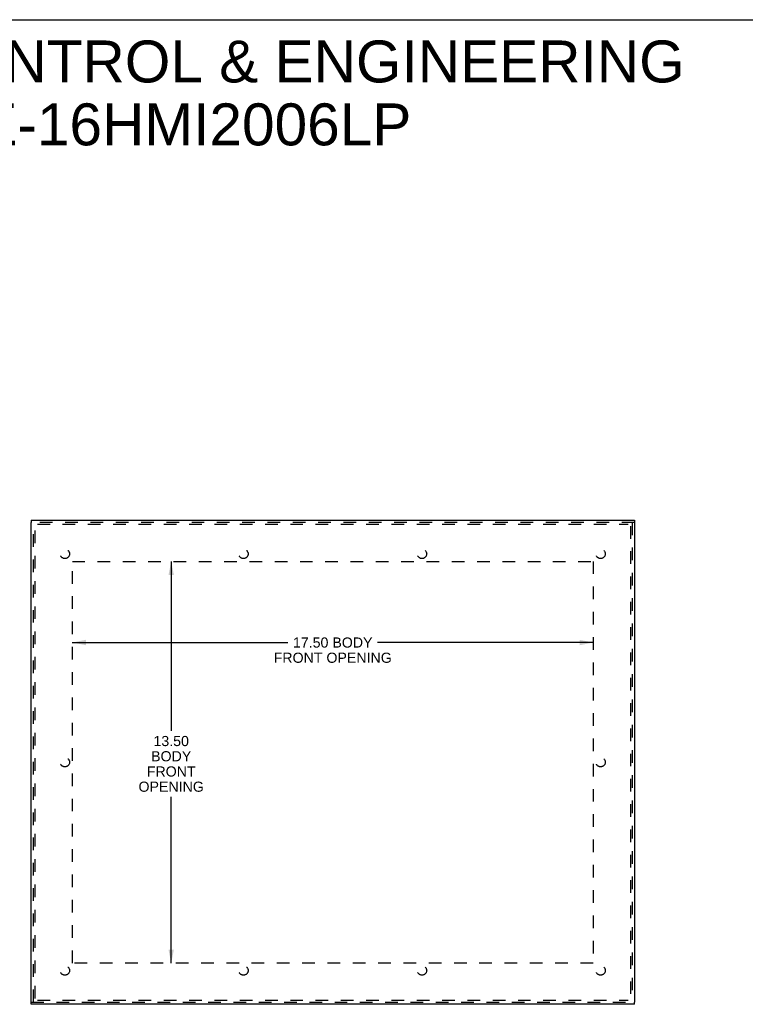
# Model space of a CAD drawing. Header units: inches. Extents: x 0 to 77.3, y 0 to 50.
# Tile 13 of 56: x 14 to 38.4, y 16.9 to 50. Entities that reach past the tile are written whole.
import ezdxf

# ---------------------------------------------------------------- set-up
doc = ezdxf.new("R2010")
doc.units = ezdxf.units.IN
doc.header["$LTSCALE"] = 4.25
doc.header["$MEASUREMENT"] = 0
doc.linetypes.add('HIDDEN', pattern=[0.2, 0.1, -0.1])
doc.layers.get('0').update_dxf_attribs({"linetype": 'CONTINUOUS'})
for name, color, linetype in [('DEFAULT_2', 8, 'HIDDEN'), ('DIMENSIONS', 7, 'CONTINUOUS'), ('FRONT_COVER', 7, 'CONTINUOUS')]:
    doc.layers.add(name, color=color, linetype=linetype)
doc.styles.get("Standard").update_dxf_attribs({"font": 'arial.ttf'})
doc.dimstyles.new('DIMSTYLE_1', dxfattribs={"dimtxt": 0.340909, "dimasz": 0.454545, "dimexe": 0.09, "dimexo": 0.07, "dimgap": 0.0375, "dimtad": 0, "dimtih": 1, "dimtoh": 1, "dimzin": 4, "dimdsep": 46, "dimtxsty": 'Standard', "dimblk": '_FILLED', "dimblk1": '_FILLED', "dimblk2": '_FILLED', "dimcen": 0.09, "dimadec": 3, "dimazin": 1, "dimtfac": 1, "dimtdec": 3, "dimtofl": 0, "dimtmove": 0, "dimatfit": 3, "dimldrblk": '_FILLED', "dimfxl": 0, "dimtolj": 1, "dimtzin": 4, "dimarcsym": 0})

# ---------------------------------------------------------------- blocks, each defined once
blk = doc.blocks.new('_FILLED')
at = {"color": 0, "linetype": 'ByBlock'}
blk.add_solid([(0, 0), (-1, 0.2), (-1, -0.2)], dxfattribs=at)
blk = doc.blocks.new('*D6')
at = {"layer": 'DIMENSIONS', "color": 2, "linetype": 'Continuous'}
for p, q in [((15.771, 29.071), (23.016, 29.071)), ((33.271, 29.071), (26.027, 29.071))]:
    blk.add_line(p, q, dxfattribs=at)
at = {"layer": 'DIMENSIONS', "color": 2, "linetype": 'Continuous', "xscale": 0.4545454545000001, "yscale": 0.4545454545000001, "zscale": 0.4545454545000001, "rotation": 180}
blk.add_blockref('_FILLED', (15.771, 29.071), dxfattribs=at)
at = {"layer": 'DIMENSIONS', "color": 2, "linetype": 'Continuous', "xscale": 0.4545454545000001, "yscale": 0.4545454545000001, "zscale": 0.4545454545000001}
blk.add_blockref('_FILLED', (33.271, 29.071), dxfattribs=at)
at = {"layer": 'DIMENSIONS', "color": 2, "linetype": 'Continuous', "insert": (24.521, 29.241), "char_height": 0.34091, "width": 3.96164, "attachment_point": 2, "line_spacing_factor": 0.9}
blk.add_mtext('17.50 BODY\\PFRONT OPENING', dxfattribs=at)
blk = doc.blocks.new('*D7')
at = {"layer": 'DIMENSIONS', "color": 2, "linetype": 'Continuous'}
for p, q in [((19.093, 31.798), (19.093, 26.102)), ((19.093, 18.298), (19.093, 23.886))]:
    blk.add_line(p, q, dxfattribs=at)
at = {"layer": 'DIMENSIONS', "color": 2, "linetype": 'Continuous', "xscale": 0.4545454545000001, "yscale": 0.4545454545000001, "zscale": 0.4545454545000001}
for p, rotation in [((19.093, 31.798), 90), ((19.093, 18.298), 270)]:
    blk.add_blockref('_FILLED', p, dxfattribs=dict(at, rotation=rotation))
at = {"layer": 'DIMENSIONS', "color": 2, "linetype": 'Continuous', "insert": (19.093, 25.931), "char_height": 0.3409, "width": 2.19246, "attachment_point": 2, "line_spacing_factor": 0.9}
blk.add_mtext('13.50\\PBODY\\PFRONT\\POPENING', dxfattribs=at)

msp = doc.modelspace()

# ---------------------------------------------------------------- linework, layer by layer
at = {"color": 7, "linetype": 'Continuous'}
msp.add_line((0, 50), (77.272727, 50), dxfattribs=at)
at = {"layer": 'DEFAULT_2', "color": 8, "linetype": 'HIDDEN'}
for p, q in [((14.521279, 17.111388), (14.521279, 32.985388)), ((14.596279, 33.048388), (34.446279, 33.048388)), ((34.521279, 32.985388), (34.521279, 17.111388)), ((15.771279, 18.298388), (15.771279, 31.798388)), ((15.771279, 31.798388), (33.271279, 31.798388)), ((33.271279, 31.798388), (33.271279, 18.298388)), ((33.271279, 18.298388), (15.771279, 18.298388)), ((14.596279, 17.048388), (34.446279, 17.048388))]:
    msp.add_line(p, q, dxfattribs=at)
for centre in [(15.521279, 32.048388), (21.521279, 32.048388), (27.521279, 32.048388), (33.521279, 32.048388), (15.521279, 25.048388), (33.521279, 25.048388), (15.521279, 18.048388), (21.521279, 18.048388), (27.521279, 18.048388), (33.521279, 18.048388)]:
    msp.add_circle(centre, 0.15625, dxfattribs=at)
at = {"layer": 'FRONT_COVER', "color": 7, "linetype": 'Continuous'}
for p, q in [((14.386279, 33.183388), (14.386279, 33.108388)), ((34.656279, 33.183388), (34.656279, 33.108388)), ((14.386279, 16.913388), (14.386279, 16.988388)), ((34.656279, 16.913388), (34.656279, 16.988388))]:
    msp.add_line(p, q, dxfattribs=at)
at = {"layer": 'FRONT_COVER', "color": 3, "linetype": 'Continuous'}
for p, q in [((14.386279, 33.183388), (34.656279, 33.183388)), ((14.386279, 16.988388), (14.386279, 33.108388)), ((34.656279, 33.108388), (34.656279, 16.988388)), ((34.656279, 16.913388), (14.386279, 16.913388))]:
    msp.add_line(p, q, dxfattribs=at)
at = {"layer": 'FRONT_COVER', "color": 8, "linetype": 'HIDDEN'}
for p, q in [((34.656279, 33.108388), (14.386279, 33.108388)), ((14.461279, 16.988388), (14.461279, 33.108388)), ((34.581279, 33.108388), (34.581279, 16.988388)), ((14.386279, 16.988388), (34.656279, 16.988388))]:
    msp.add_line(p, q, dxfattribs=at)

# ---------------------------------------------------------------- texts
at = {"layer": 'DIMENSIONS', "color": 2, "linetype": 'Continuous', "insert": (18.520637, 49.300846), "char_height": 1.40909091, "width": 35.5887124, "attachment_point": 2, "line_spacing_factor": 0.9}
msp.add_mtext('SAGINAW CONTROL & ENGINEERING\\PSCE-16HMI2006LP', dxfattribs=at)

# ---------------------------------------------------------------- dimensions: what is measured, and where the dimension line sits
at = {"layer": 'DIMENSIONS', "color": 2, "linetype": 'Continuous'}
dim = msp.add_linear_dim(base=(33.271279, 29.070976), p1=(15.771279, 31.798388), p2=(33.271279, 31.798388), text='<> BODY\\PFRONT OPENING', dimstyle='DIMSTYLE_1', dxfattribs=at)
dim.commit()
dim.dimension.update_dxf_attribs({"geometry": '*D6', "text_midpoint": (24.521279, 28.815294), "dimtype": 160})
dim = msp.add_linear_dim(base=(19.092619, 18.298388), p1=(15.771279, 31.798388), p2=(15.771279, 18.298388), angle=270, text='<>\\PBODY\\PFRONT\\POPENING', dimstyle='DIMSTYLE_1', dxfattribs=at)
dim.commit()
dim.dimension.update_dxf_attribs({"geometry": '*D7', "text_midpoint": (19.092619, 24.993583), "dimtype": 160})

doc.saveas('drawing.dxf')
